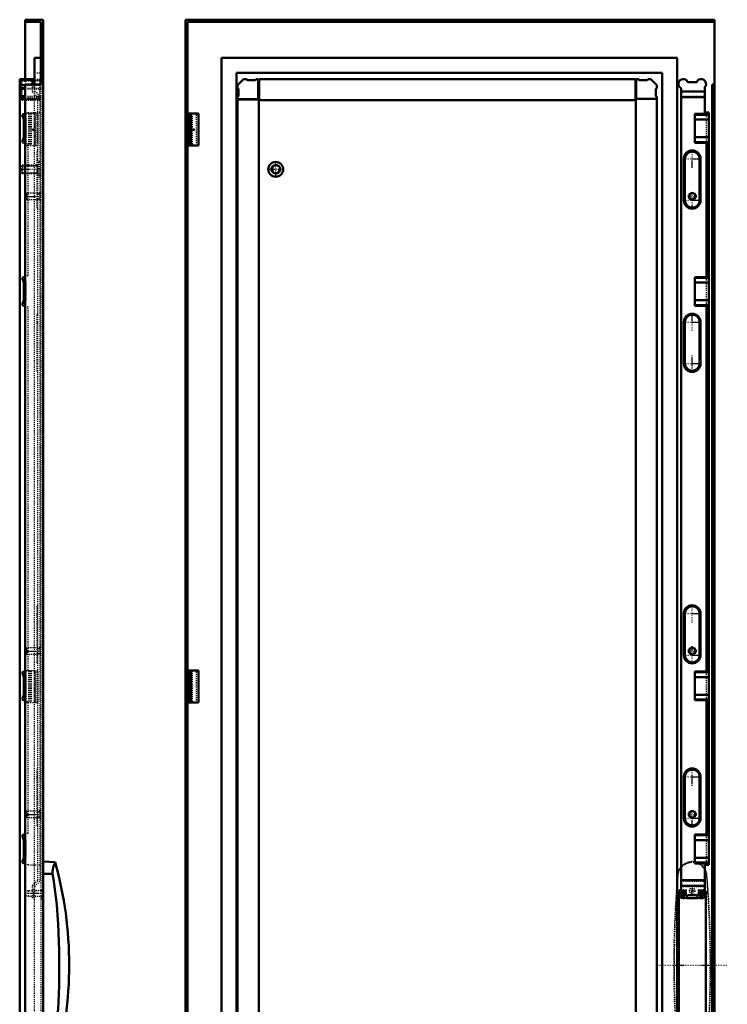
# Model space of a CAD drawing. Header units: millimetres. Extents: x -4 to 2027, y -35 to 2566.
# Tile 4 of 4: x 1361 to 2027, y 1293 to 2221. Entities that reach past the tile are written whole.
import ezdxf

# ---------------------------------------------------------------- set-up
doc = ezdxf.new("R2010")
doc.units = ezdxf.units.MM
doc.linetypes.add('Center', pattern=[1.5, 0.45, -0.5, 0.05, -0.5])
doc.linetypes.add('Dashed', pattern=[2, 1, -1])
for name, color, linetype, lineweight in [('2d ConnectionPoints', 7, 'Continuous', 50), ('AM_0', 7, 'Continuous', 50), ('AM_4', 3, 'Continuous', 25), ('AM_5', 3, 'Continuous', 25), ('AM_7', 7, 'Center', 25), ('AM_9', 6, 'Dashed', 25)]:
    doc.layers.add(name, color=color, linetype=linetype, lineweight=lineweight)

# ---------------------------------------------------------------- blocks, each defined once
blk = doc.blocks.new('13_LSSDS1800_0__Espagnolette_Top_0_in_DNSS1810R_0__1300')
at = {"layer": 'AM_0'}
for p, q in [((1374.85, 2164.92), (1372.85, 2164.92)), ((1372.85, 2159.92), (1372.85, 2164.92)), ((1374.85, 2164.92), (1374.85, 2159.92)), ((1363.05, 2131.39), (1366.04, 2132.48)), ((1364.7, 2126.86), (1363.05, 2131.39)), ((1364.7, 2110.17), (1364.7, 2126.86)), ((1363.05, 2105.63), (1364.7, 2110.17)), ((1366.04, 2104.54), (1363.05, 2105.63)), ((1363.05, 1977.69), (1366.04, 1978.78)), ((1364.7, 1973.16), (1363.05, 1977.69)), ((1364.7, 1956.47), (1364.7, 1973.16)), ((1363.05, 1951.93), (1364.7, 1956.47)), ((1366.04, 1950.84), (1363.05, 1951.93)), ((1363.05, 1605.91), (1366.04, 1607)), ((1364.7, 1601.37), (1363.05, 1605.91)), ((1364.7, 1584.68), (1364.7, 1601.37)), ((1363.05, 1580.15), (1364.7, 1584.68)), ((1366.04, 1579.06), (1363.05, 1580.15)), ((1363.05, 1452.21), (1366.04, 1453.3)), ((1364.7, 1447.67), (1363.05, 1452.21)), ((1364.7, 1430.98), (1364.7, 1447.67)), ((1363.05, 1426.45), (1364.7, 1430.98)), ((1366.04, 1425.36), (1363.05, 1426.45))]:
    blk.add_line(p, q, dxfattribs=at)
at = {"layer": 'AM_9'}
for p, q in [((1374.85, 2161.92), (1372.85, 2161.92)), ((1372.85, 2153.09), (1372.85, 2159.92)), ((1374.85, 2157.59), (1372.85, 2157.59)), ((1374.85, 2156.39), (1372.85, 2156.39)), ((1377.9, 2148.04), (1372.85, 2153.09)), ((1374.85, 2159.92), (1374.85, 2153.92)), ((1374.85, 2153.92), (1379.9, 2148.87)), ((1377.9, 1409.8), (1377.9, 2148.04)), ((1379.9, 2148.87), (1379.9, 1408.97)), ((1366.7, 2127.21), (1364.93, 2132.07)), ((1366.04, 2132.48), (1368.9, 2133.52)), ((1366.7, 2127.21), (1366.7, 2109.81)), ((1368.9, 2133.52), (1379.9, 2133.52)), ((1364.93, 2104.95), (1366.7, 2109.81)), ((1368.9, 2103.5), (1366.04, 2104.54)), ((1368.9, 1979.82), (1368.9, 2103.5)), ((1377.9, 2097.64), (1376.9, 2096.64)), ((1376.9, 2096.64), (1376.9, 2043.81)), ((1376.9, 2089.73), (1377.9, 2089.73)), ((1376.9, 2050.73), (1377.9, 2050.73)), ((1376.9, 2043.81), (1377.9, 2042.81)), ((1366.7, 1973.51), (1364.93, 1978.37)), ((1366.04, 1978.78), (1368.9, 1979.82)), ((1366.7, 1973.51), (1366.7, 1956.11)), ((1364.93, 1951.25), (1366.7, 1956.11)), ((1368.9, 1949.8), (1366.04, 1950.84)), ((1368.9, 1608.04), (1368.9, 1949.8)), ((1377.9, 1943.84), (1376.9, 1942.84)), ((1376.9, 1942.84), (1376.9, 1890.01)), ((1376.9, 1935.93), (1377.9, 1935.93)), ((1376.9, 1896.93), (1377.9, 1896.93)), ((1376.9, 1890.01), (1377.9, 1889.01)), ((1377.9, 1669.04), (1376.9, 1668.04)), ((1376.9, 1668.04), (1376.9, 1615.21)), ((1376.9, 1661.13), (1377.9, 1661.13)), ((1376.9, 1622.13), (1377.9, 1622.13)), ((1376.9, 1615.21), (1377.9, 1614.21)), ((1366.7, 1601.73), (1364.93, 1606.59)), ((1366.04, 1607), (1368.9, 1608.04)), ((1366.7, 1601.73), (1366.7, 1584.33)), ((1364.93, 1579.47), (1366.7, 1584.33)), ((1368.9, 1578.02), (1366.04, 1579.06)), ((1368.9, 1454.34), (1368.9, 1578.02)), ((1377.9, 1515.23), (1376.9, 1514.23)), ((1376.9, 1514.23), (1376.9, 1461.4)), ((1376.9, 1507.31), (1377.9, 1507.31)), ((1376.9, 1468.31), (1377.9, 1468.31)), ((1376.9, 1461.4), (1377.9, 1460.4)), ((1366.7, 1448.03), (1364.93, 1452.89)), ((1366.04, 1453.3), (1368.9, 1454.34)), ((1366.7, 1448.03), (1366.7, 1430.63)), ((1364.93, 1425.77), (1366.7, 1430.63)), ((1368.9, 1424.32), (1366.04, 1425.36)), ((1368.9, 1424.32), (1379.9, 1424.32)), ((1372.85, 1404.75), (1377.9, 1409.8)), ((1372.85, 1392.92), (1372.85, 1404.75)), ((1374.85, 1401.45), (1372.85, 1401.45)), ((1379.9, 1408.97), (1374.85, 1403.92)), ((1374.85, 1403.92), (1374.85, 1392.92)), ((1374.85, 1400.25), (1372.85, 1400.25)), ((1374.85, 1395.92), (1372.85, 1395.92)), ((1374.85, 1392.92), (1372.85, 1392.92))]:
    blk.add_line(p, q, dxfattribs=at)
blk = doc.blocks.new('14_LSSDSXXXX_0__Lock_0_in_DNSS1810R_0__1300')
at = {"layer": 'AM_0'}
for p, q in [((1394.21, 1426.82), (1382.84, 1427.42)), ((1391.8, 1415.8), (1382.84, 1415.87)), ((1391.8, 1244.04), (1382.84, 1243.97)), ((1382.84, 1232.42), (1394.21, 1233.02))]:
    blk.add_line(p, q, dxfattribs=at)
for points in [[(1394.21, 1426.82), (1394.2, 1426.79), (1394.15, 1426.67), (1394.06, 1426.48), (1393.95, 1426.21), (1393.8, 1425.85), (1393.62, 1425.42), (1393.42, 1424.92), (1393.21, 1424.34), (1392.97, 1423.69), (1392.73, 1422.96), (1392.49, 1422.14), (1392.26, 1421.25), (1392.05, 1420.28), (1391.88, 1419.23), (1391.79, 1418.42), (1391.75, 1417.58), (1391.74, 1416.71), (1391.8, 1415.8)], [(1391.8, 1415.8), (1392.6, 1410.99), (1393.33, 1406.17), (1394.01, 1401.33), (1394.62, 1396.47), (1395.17, 1391.61), (1395.67, 1386.74), (1396.11, 1381.86), (1396.5, 1376.97), (1397.05, 1368.74), (1397.47, 1360.51), (1397.77, 1352.27), (1397.97, 1344.02), (1398.08, 1335.76), (1398.1, 1327.5), (1398.03, 1319.26), (1397.87, 1311.01), (1397.61, 1302.76), (1397.24, 1294.51), (1396.92, 1288.92), (1396.54, 1283.33), (1396.09, 1277.74), (1395.58, 1272.15), (1394.99, 1266.57), (1394.33, 1261.01), (1393.77, 1256.75), (1393.16, 1252.51), (1392.5, 1248.27), (1391.8, 1244.04)], [(1391.8, 1244.04), (1391.74, 1243.15), (1391.74, 1242.27), (1391.8, 1241.39), (1391.89, 1240.53), (1392.02, 1239.71), (1392.18, 1238.93), (1392.36, 1238.17), (1392.56, 1237.45), (1392.79, 1236.7), (1393.02, 1236.01), (1393.25, 1235.38), (1393.47, 1234.8), (1393.68, 1234.28), (1393.86, 1233.84), (1394.01, 1233.48), (1394.12, 1233.22), (1394.19, 1233.08), (1394.21, 1233.02), (1394.21, 1233.02)]]:
    blk.add_lwpolyline(points, dxfattribs=at)
blk.add_arc((1045.81, 1329.92), 361.63, 344.4577, 15.5423, dxfattribs=at)
at = {"layer": 'AM_7'}
for p, q in [((1383.67, 1397.42), (1365.41, 1397.42)), ((1383.67, 1262.42), (1365.41, 1262.42))]:
    blk.add_line(p, q, dxfattribs=at)
at = {"layer": 'AM_9'}
for p, q in [((1369.08, 1399.92), (1366.24, 1399.42)), ((1366.24, 1395.42), (1366.24, 1399.42)), ((1366.24, 1395.42), (1369.08, 1394.92)), ((1382.84, 1399.92), (1369.08, 1399.92)), ((1369.08, 1394.92), (1369.08, 1399.92)), ((1369.08, 1394.92), (1382.84, 1394.92)), ((1369.08, 1264.92), (1366.24, 1264.42)), ((1366.24, 1260.42), (1366.24, 1264.42)), ((1382.84, 1264.92), (1369.08, 1264.92)), ((1369.08, 1259.92), (1369.08, 1264.92)), ((1366.24, 1260.42), (1369.08, 1259.92)), ((1369.08, 1259.92), (1382.84, 1259.92))]:
    blk.add_line(p, q, dxfattribs=at)
blk = doc.blocks.new('15_DNSS1810R_0__Right_Door_0_in_DNSS1810R_0__1300')
at = {"layer": 'AM_0'}
for p, q in [((1366.04, 2220.92), (1366.04, 2164.92)), ((1366.04, 2220.92), (1382.84, 2220.92)), ((1366.04, 2218.92), (1380.84, 2218.92)), ((1380.84, 2218.92), (1380.84, 2159.92)), ((1382.84, 2220.92), (1382.84, 438.92)), ((1374.84, 2184.92), (1380.84, 2184.92)), ((1374.84, 2164.92), (1374.84, 2184.92)), ((1372.85, 2164.92), (1360.84, 2164.92)), ((1360.84, 2164.92), (1360.84, 494.92)), ((1361.44, 2146.42), (1361.44, 2164.92)), ((1361.44, 2159.22), (1366.04, 2159.22)), ((1361.44, 2156.42), (1366.04, 2156.42)), ((1361.44, 2155.84), (1366.04, 2155.84)), ((1366.04, 2159.92), (1380.84, 2159.92)), ((1366.04, 2159.92), (1366.04, 438.92)), ((1360.84, 2146.42), (1361.44, 2146.42)), ((1361.44, 2148.75), (1366.04, 2148.75)), ((1361.44, 2148.17), (1366.04, 2148.17))]:
    blk.add_line(p, q, dxfattribs=at)
at = {"layer": 'AM_5'}
for p, q in [((1362.64, 2083.15), (1368.9, 2083.15)), ((1368.9, 2083.15), (1377.14, 2083.15)), ((1377.14, 2083.92), (1377.14, 2075.92)), ((1362.64, 2076.69), (1368.9, 2076.69)), ((1368.9, 2076.69), (1377.14, 2076.69)), ((1376.9, 2056.81), (1379.84, 2056.81)), ((1376.9, 2052.03), (1379.84, 2052.03)), ((1379.84, 2057.42), (1379.84, 2051.42)), ((1376.9, 1628.31), (1379.84, 1628.31)), ((1379.84, 1628.92), (1379.84, 1622.92)), ((1376.9, 1623.53), (1379.84, 1623.53)), ((1376.9, 1474.31), (1379.84, 1474.31)), ((1376.9, 1469.53), (1379.84, 1469.53)), ((1379.84, 1474.92), (1379.84, 1468.92))]:
    blk.add_line(p, q, dxfattribs=at)
at = {"layer": 'AM_7'}
for p, q in [((1361.73, 2079.92), (1381.75, 2079.92)), ((1366.14, 2054.42), (1381.54, 2054.42)), ((1366.14, 1625.92), (1381.54, 1625.92)), ((1366.14, 1471.92), (1381.54, 1471.92)), ((1382.94, 1399.92), (1380.74, 1399.92))]:
    blk.add_line(p, q, dxfattribs=at)
at = {"layer": 'AM_9'}
for p, q in [((1361.44, 2163.92), (1380.84, 2163.92)), ((1362.74, 2163.32), (1362.74, 2146.52)), ((1362.74, 2163.32), (1379.34, 2163.32)), ((1366.04, 2164.92), (1366.04, 2159.92)), ((1374.84, 2170.92), (1380.84, 2170.92)), ((1374.84, 482.92), (1374.84, 2164.92)), ((1374.85, 2164.92), (1380.84, 2164.92)), ((1379.34, 2163.32), (1379.34, 2146.52)), ((1366.04, 2159.22), (1380.84, 2159.22)), ((1366.04, 2156.42), (1380.84, 2156.42)), ((1366.04, 2155.84), (1380.84, 2155.84)), ((1380.84, 2159.92), (1380.84, 482.92)), ((1360.84, 2145.67), (1380.84, 2145.67)), ((1360.84, 2144.92), (1380.84, 2144.92)), ((1361.44, 2146.17), (1361.44, 2146.42)), ((1380.84, 2146.42), (1361.44, 2146.42)), ((1361.44, 2146.17), (1380.84, 2146.17)), ((1379.34, 2146.52), (1362.74, 2146.52)), ((1362.74, 2145.67), (1362.74, 2146.17)), ((1366.04, 2148.75), (1380.84, 2148.75)), ((1366.04, 2148.17), (1380.84, 2148.17)), ((1379.34, 2145.67), (1379.34, 2146.17)), ((1366.74, 2132.42), (1366.74, 2102.42)), ((1366.74, 2132.42), (1378.29, 2132.42)), ((1369.19, 2132.42), (1369.19, 2102.42)), ((1369.52, 2132.42), (1369.52, 2102.42)), ((1369.79, 2132.42), (1369.79, 2102.42)), ((1370.02, 2132.42), (1370.02, 2102.42)), ((1371.19, 2132.42), (1371.19, 2102.42)), ((1371.66, 2132.42), (1371.66, 2102.42)), ((1374.41, 2132.42), (1374.41, 2102.42)), ((1374.94, 2132.42), (1374.94, 2102.42)), ((1376.29, 2102.42), (1376.29, 2132.42)), ((1378.29, 2102.42), (1378.29, 2132.42)), ((1366.74, 2102.42), (1378.29, 2102.42)), ((1363.41, 2083.92), (1362.64, 2083.15)), ((1362.64, 2083.15), (1362.64, 2076.69)), ((1378.44, 2083.92), (1363.41, 2083.92)), ((1363.41, 2083.92), (1363.41, 2075.92)), ((1379.64, 2086.92), (1378.44, 2086.92)), ((1378.44, 2086.92), (1378.44, 2072.92)), ((1379.64, 2086.92), (1379.64, 2072.92)), ((1380.84, 2084.42), (1379.64, 2084.42)), ((1362.64, 2076.69), (1363.41, 2075.92)), ((1363.41, 2075.92), (1378.44, 2075.92)), ((1378.44, 2072.92), (1379.64, 2072.92)), ((1379.64, 2075.42), (1380.84, 2075.42)), ((1367.45, 2057.42), (1366.84, 2056.81)), ((1366.84, 2056.81), (1366.84, 2052.03)), ((1366.84, 2052.03), (1367.45, 2051.42)), ((1379.84, 2057.42), (1367.45, 2057.42)), ((1367.45, 2057.42), (1367.45, 2051.42)), ((1367.45, 2051.42), (1379.84, 2051.42)), ((1380.84, 2058.17), (1379.84, 2058.17)), ((1379.84, 2058.17), (1379.84, 2050.67)), ((1379.84, 2050.67), (1380.84, 2050.67)), ((1367.45, 1628.92), (1366.84, 1628.31)), ((1366.84, 1628.31), (1366.84, 1623.53)), ((1379.84, 1628.92), (1367.45, 1628.92)), ((1367.45, 1628.92), (1367.45, 1622.92)), ((1380.84, 1629.67), (1379.84, 1629.67)), ((1379.84, 1629.67), (1379.84, 1622.17)), ((1366.84, 1623.53), (1367.45, 1622.92)), ((1367.45, 1622.92), (1379.84, 1622.92)), ((1379.84, 1622.17), (1380.84, 1622.17)), ((1366.74, 1607.42), (1366.74, 1577.42)), ((1366.74, 1607.42), (1378.29, 1607.42)), ((1369.19, 1607.42), (1369.19, 1577.42)), ((1369.52, 1607.42), (1369.52, 1577.42)), ((1369.79, 1607.42), (1369.79, 1577.42)), ((1370.02, 1607.42), (1370.02, 1577.42)), ((1371.19, 1607.42), (1371.19, 1577.42)), ((1371.66, 1607.42), (1371.66, 1577.42)), ((1374.41, 1607.42), (1374.41, 1577.42)), ((1374.94, 1607.42), (1374.94, 1577.42)), ((1376.29, 1577.42), (1376.29, 1607.42)), ((1378.29, 1577.42), (1378.29, 1607.42)), ((1366.74, 1577.42), (1378.29, 1577.42)), ((1380.84, 1475.67), (1379.84, 1475.67)), ((1379.84, 1475.67), (1379.84, 1468.17)), ((1367.45, 1474.92), (1366.84, 1474.31)), ((1366.84, 1474.31), (1366.84, 1469.53)), ((1366.84, 1469.53), (1367.45, 1468.92)), ((1379.84, 1474.92), (1367.45, 1474.92)), ((1367.45, 1474.92), (1367.45, 1468.92)), ((1367.45, 1468.92), (1379.84, 1468.92)), ((1379.84, 1468.17), (1380.84, 1468.17)), ((1382.84, 1402.52), (1380.84, 1402.52)), ((1380.84, 1400.67), (1382.84, 1400.67)), ((1380.84, 1397.32), (1382.84, 1397.32)), ((1380.84, 1395.18), (1382.84, 1395.18)), ((1380.84, 1392.92), (1382.84, 1392.92))]:
    blk.add_line(p, q, dxfattribs=at)
blk = doc.blocks.new('17_LSSDS1800_0__Espagnolette_Top_0_in_DNSS1810R_0__1300')
at = {"layer": 'AM_0'}
for p, q in [((1985.66, 2164.92), (1986.66, 2164.92)), ((2001.66, 2164.92), (2002.66, 2164.92)), ((1983.66, 2156.39), (1983.66, 1401.45)), ((1983.66, 2153.09), (2006.16, 2153.09)), ((1998.66, 2161.92), (1989.66, 2161.92)), ((2006.16, 2133.52), (2006.16, 2157.59)), ((1983.66, 2148.04), (2006.16, 2148.04)), ((2007.66, 2132.07), (1996.66, 2132.07)), ((1996.66, 2132.07), (1996.66, 2104.95)), ((1996.66, 2131.39), (2009.66, 2131.39)), ((1996.66, 2126.86), (2009.66, 2126.86)), ((2009.66, 2133.52), (2006.16, 2133.52)), ((2007.66, 2133.52), (2007.66, 2132.07)), ((2009.66, 1424.32), (2009.66, 2133.52)), ((1996.66, 2110.17), (2009.66, 2110.17)), ((1996.66, 2105.63), (2009.66, 2105.63)), ((1996.66, 2104.95), (2007.66, 2104.95)), ((2007.66, 2104.95), (2007.66, 1978.37)), ((2007.66, 2103.5), (2009.66, 2103.5)), ((1986.25, 2050.73), (1986.25, 2089.73)), ((1987.25, 2050.73), (1987.25, 2089.73)), ((2001.07, 2089.73), (2001.07, 2050.73)), ((2002.07, 2089.73), (2002.07, 2050.73)), ((2007.66, 1978.37), (1996.66, 1978.37)), ((1996.66, 1978.37), (1996.66, 1951.25)), ((1996.66, 1977.69), (2009.66, 1977.69)), ((2007.66, 1979.82), (2009.66, 1979.82)), ((1996.66, 1973.16), (2009.66, 1973.16)), ((1996.66, 1956.47), (2009.66, 1956.47)), ((1996.66, 1951.93), (2009.66, 1951.93)), ((1996.66, 1951.25), (2007.66, 1951.25)), ((2007.66, 1951.25), (2007.66, 1606.59)), ((2007.66, 1949.8), (2009.66, 1949.8)), ((1986.25, 1896.93), (1986.25, 1935.93)), ((1987.25, 1896.93), (1987.25, 1935.93)), ((2001.07, 1935.93), (2001.07, 1896.93)), ((2002.07, 1935.93), (2002.07, 1896.93)), ((1986.25, 1622.13), (1986.25, 1661.13)), ((1987.25, 1622.13), (1987.25, 1661.13)), ((2001.07, 1661.13), (2001.07, 1622.13)), ((2002.07, 1661.13), (2002.07, 1622.13)), ((2007.66, 1606.59), (1996.66, 1606.59)), ((1996.66, 1606.59), (1996.66, 1579.47)), ((1996.66, 1605.91), (2009.66, 1605.91)), ((2007.66, 1608.04), (2009.66, 1608.04)), ((1996.66, 1601.37), (2009.66, 1601.37)), ((1996.66, 1584.68), (2009.66, 1584.68)), ((1996.66, 1580.15), (2009.66, 1580.15)), ((1996.66, 1579.47), (2007.66, 1579.47)), ((2007.66, 1579.47), (2007.66, 1452.89)), ((2007.66, 1578.02), (2009.66, 1578.02)), ((1986.25, 1468.31), (1986.25, 1507.31)), ((1987.25, 1468.31), (1987.25, 1507.31)), ((2001.07, 1507.31), (2001.07, 1468.31)), ((2002.07, 1507.31), (2002.07, 1468.31)), ((2007.66, 1452.89), (1996.66, 1452.89)), ((1996.66, 1452.89), (1996.66, 1425.77)), ((1996.66, 1452.21), (2009.66, 1452.21)), ((1996.66, 1447.67), (2009.66, 1447.67)), ((2007.66, 1454.34), (2009.66, 1454.34)), ((1996.66, 1430.98), (2009.66, 1430.98)), ((1996.66, 1426.45), (2009.66, 1426.45)), ((1996.66, 1425.77), (2007.66, 1425.77)), ((2006.16, 1424.32), (2009.66, 1424.32)), ((2006.16, 1400.25), (2006.16, 1424.32)), ((2007.66, 1425.77), (2007.66, 1424.32)), ((1983.66, 1409.8), (2006.16, 1409.8)), ((1983.66, 1404.75), (2006.16, 1404.75)), ((1985.66, 1392.92), (1986.66, 1392.92)), ((1989.66, 1395.92), (1998.66, 1395.92)), ((2001.66, 1392.92), (2002.66, 1392.92))]:
    blk.add_line(p, q, dxfattribs=at)
for centre, radius, start, end in [((1985.66, 2160.42), 4.5, 90, 243.6122), ((1986.66, 2161.92), 3, 0, 90), ((2001.66, 2161.92), 3, 90, 180), ((2002.66, 2160.42), 4.5, 321.05756, 90), ((1994.16, 2089.73), 7.91, 0, 180), ((1994.16, 2089.73), 6.91, 0, 180), ((1994.16, 2050.73), 7.91, 180, 0), ((1994.16, 2050.73), 6.91, 180, 0), ((1994.16, 1935.93), 7.91, 360, 180), ((1994.16, 1935.93), 6.91, 360, 180), ((1994.16, 1896.93), 7.91, 180, 0), ((1994.16, 1896.93), 6.91, 180, 0), ((1994.16, 1661.13), 7.91, 0, 180), ((1994.16, 1661.13), 6.91, 0, 180), ((1994.16, 1622.13), 7.91, 180, 360), ((1994.16, 1622.13), 6.91, 180, 360), ((1994.16, 1507.31), 7.91, 0, 180), ((1994.16, 1507.31), 6.91, 360, 180), ((1994.16, 1468.31), 7.91, 180, 0), ((1994.16, 1468.31), 6.91, 180, 0), ((1985.66, 1397.42), 4.5, 116.3878, 270), ((1986.66, 1395.92), 3, 270, 0), ((2001.66, 1395.92), 3, 180, 270), ((2002.66, 1397.42), 4.5, 270, 38.94244)]:
    blk.add_arc(centre, radius, start, end, dxfattribs=at)
at = {"layer": 'AM_4'}
for p, q in [((1987.25, 2089.73), (1986.25, 2089.73)), ((2001.07, 2089.73), (2002.07, 2089.73)), ((1987.25, 2050.73), (1986.25, 2050.73)), ((2001.07, 2050.73), (2002.07, 2050.73)), ((1987.25, 1935.93), (1986.25, 1935.93)), ((2001.07, 1935.93), (2002.07, 1935.93)), ((1987.25, 1896.93), (1986.25, 1896.93)), ((2001.07, 1896.93), (2002.07, 1896.93)), ((1987.25, 1661.13), (1986.25, 1661.13)), ((2001.07, 1661.13), (2002.07, 1661.13)), ((1987.25, 1622.13), (1986.25, 1622.13)), ((2001.07, 1622.13), (2002.07, 1622.13)), ((1987.25, 1507.31), (1986.25, 1507.31)), ((2001.07, 1507.31), (2002.07, 1507.31)), ((1987.25, 1468.31), (1986.25, 1468.31)), ((2001.07, 1468.31), (2002.07, 1468.31))]:
    blk.add_line(p, q, dxfattribs=at)
at = {"layer": 'AM_7'}
for p, q in [((1994.16, 2081.42), (1994.16, 2098.04)), ((1985.85, 2089.73), (2002.47, 2089.73)), ((1994.16, 2042.42), (1994.16, 2059.04)), ((1985.85, 2050.73), (2002.47, 2050.73)), ((1994.16, 1927.62), (1994.16, 1944.24)), ((1985.85, 1935.93), (2002.47, 1935.93)), ((1994.16, 1888.62), (1994.16, 1905.24)), ((1985.85, 1896.93), (2002.47, 1896.93)), ((1985.85, 1661.13), (2002.47, 1661.13)), ((1994.16, 1652.82), (1994.16, 1669.44)), ((1994.16, 1613.82), (1994.16, 1630.44)), ((1985.85, 1622.13), (2002.47, 1622.13)), ((1994.16, 1499), (1994.16, 1515.62)), ((1985.85, 1507.31), (2002.47, 1507.31)), ((1994.16, 1460), (1994.16, 1476.62)), ((1985.85, 1468.31), (2002.47, 1468.31))]:
    blk.add_line(p, q, dxfattribs=at)
at = {"layer": 'AM_9'}
for p, q in [((1983.66, 2153.92), (2006.16, 2153.92)), ((1983.66, 2148.87), (2006.16, 2148.87)), ((1996.66, 2127.21), (2007.66, 2127.21)), ((2007.66, 2104.95), (2007.66, 2132.07)), ((1996.66, 2109.81), (2007.66, 2109.81)), ((2007.66, 1951.25), (2007.66, 1978.37)), ((1996.66, 1973.51), (2007.66, 1973.51)), ((1996.66, 1956.11), (2007.66, 1956.11)), ((2007.66, 1579.47), (2007.66, 1606.59)), ((1996.66, 1601.73), (2007.66, 1601.73)), ((1996.66, 1584.33), (2007.66, 1584.33)), ((1996.66, 1448.03), (2007.66, 1448.03)), ((2007.66, 1425.77), (2007.66, 1452.89)), ((1996.66, 1430.63), (2007.66, 1430.63)), ((1983.66, 1408.97), (2006.16, 1408.97)), ((1983.66, 1403.92), (2006.16, 1403.92))]:
    blk.add_line(p, q, dxfattribs=at)
blk = doc.blocks.new('18_LSSDSXXXX_0__Lock_0_in_DNSS1810R_0__1300')
at = {"layer": 'AM_0'}
for centre, radius in [((1985.66, 1397.42), 2.5), ((1985.66, 1397.42), 2), ((2002.66, 1397.42), 2.5), ((2002.66, 1397.42), 2), ((1985.66, 1262.42), 2.5), ((1985.66, 1262.42), 2), ((2002.66, 1262.42), 2.5), ((2002.66, 1262.42), 2)]:
    blk.add_circle(centre, radius, dxfattribs=at)
at = {"layer": 'AM_7'}
for p, q in [((1983.04, 1397.42), (1988.29, 1397.42)), ((1985.66, 1394.8), (1985.66, 1400.05)), ((2000.04, 1397.42), (2005.29, 1397.42)), ((2002.66, 1394.8), (2002.66, 1400.05)), ((1961.16, 1329.92), (2027.16, 1329.92)), ((1983.04, 1262.42), (1988.29, 1262.42)), ((1985.66, 1259.8), (1985.66, 1265.05)), ((2000.04, 1262.42), (2005.29, 1262.42)), ((2002.66, 1259.8), (2002.66, 1265.05))]:
    blk.add_line(p, q, dxfattribs=at)
at = {"layer": 'AM_9'}
for p, q in [((1979.94, 1402.46), (1980.93, 1415.8)), ((1980.93, 1415.8), (1980.46, 1415.87)), ((2007.39, 1415.8), (2007.86, 1415.87)), ((1980.93, 1244.04), (1979.93, 1257.64)), ((1980.93, 1244.04), (1980.46, 1243.97)), ((2007.39, 1244.04), (2007.86, 1243.97))]:
    blk.add_line(p, q, dxfattribs=at)
for points in [[(1980.93, 1415.8), (1981.11, 1416.69), (1981.67, 1418.45), (1982.05, 1419.31), (1982.48, 1420.13), (1983.52, 1421.67), (1984.13, 1422.39), (1984.86, 1423.14), (1986.51, 1424.46), (1987.42, 1425.04), (1988.43, 1425.56), (1989.5, 1426), (1990.62, 1426.36), (1991.79, 1426.62), (1992.87, 1426.76), (1995.08, 1426.79), (1996.2, 1426.67), (1997.21, 1426.48), (1999.21, 1425.85), (2000.17, 1425.42), (2001.1, 1424.92), (2002.84, 1423.69), (2003.64, 1422.96), (2004.41, 1422.14), (2005.11, 1421.25), (2005.75, 1420.28), (2006.31, 1419.23), (2006.66, 1418.42), (2007.21, 1416.71), (2007.39, 1415.8)], [(2007.39, 1415.8), (2008.76, 1396.47), (2009.81, 1376.97), (2010.14, 1368.74), (2010.76, 1344.02), (2010.86, 1327.52), (2010.69, 1311.01), (2010.26, 1294.37), (2009.57, 1277.74), (2008.87, 1265.1), (2008.04, 1252.51), (2007.39, 1244.04)], [(1979.93, 1257.64), (1979.56, 1263.37), (1978.51, 1282.87), (1978.18, 1291.1), (1977.56, 1315.82), (1977.46, 1332.32), (1977.63, 1348.83), (1978.06, 1365.47), (1978.75, 1382.1), (1979.45, 1394.74), (1979.94, 1402.46)], [(2007.39, 1244.04), (2007.21, 1243.15), (2006.65, 1241.39), (2006.27, 1240.53), (2005.84, 1239.71), (2004.8, 1238.17), (2004.19, 1237.45), (2003.46, 1236.7), (2001.81, 1235.38), (2000.9, 1234.8), (1999.89, 1234.28), (1998.82, 1233.84), (1997.7, 1233.48), (1996.53, 1233.22), (1995.45, 1233.08), (1993.24, 1233.05), (1992.12, 1233.17), (1991.11, 1233.36), (1989.11, 1233.99), (1988.15, 1234.42), (1987.22, 1234.92), (1985.48, 1236.15), (1984.68, 1236.88), (1983.91, 1237.7), (1983.21, 1238.59), (1982.57, 1239.56), (1982.01, 1240.61), (1981.66, 1241.42), (1981.11, 1243.13), (1980.93, 1244.04)]]:
    blk.add_lwpolyline(points, dxfattribs=at)
for centre, radius, start, end in [((1994.16, 1413.52), 13.9, 9.71432, 170.28568), ((2950.66, 1329.92), 974, 174.93766, 185.06234), ((1037.66, 1329.92), 974, 354.93766, 5.06234), ((1994.16, 1246.32), 13.9, 189.71432, 350.28568)]:
    blk.add_arc(centre, radius, start, end, dxfattribs=at)
blk = doc.blocks.new('19_DNSS1810R_0__Right_Door_0_in_DNSS1810R_0__1300')
at = {"layer": 'AM_0'}
for p, q in [((1516.96, 2220.92), (2014.96, 2220.92)), ((1516.96, 2220.92), (1516.96, 438.92)), ((2014.96, 2218.92), (1518.96, 2218.92)), ((1518.96, 2218.92), (1518.96, 440.92)), ((2014.96, 2220.92), (2014.96, 438.92)), ((1979.96, 2184.92), (1550.96, 2184.92)), ((1550.96, 2184.92), (1550.96, 456.92)), ((1979.96, 456.92), (1979.96, 2184.92)), ((1965.96, 2170.92), (1564.96, 2170.92)), ((1564.96, 2170.92), (1564.96, 470.92)), ((1571.66, 2164.92), (1565.96, 2159.22)), ((1574.46, 2164.92), (1571.66, 2164.92)), ((1575.04, 2163.92), (1574.46, 2164.92)), ((1582.88, 2163.92), (1575.04, 2163.92)), ((1583.46, 2164.92), (1582.88, 2163.92)), ((1585.46, 2164.92), (1583.46, 2164.92)), ((1585.46, 2146.17), (1585.46, 2164.92)), ((1586.21, 2163.32), (1585.46, 2163.32)), ((1940.71, 2164.92), (1586.21, 2164.92)), ((1586.21, 2164.92), (1586.21, 2144.92)), ((1940.71, 2164.92), (1940.71, 2144.92)), ((1941.46, 2163.32), (1940.71, 2163.32)), ((1941.46, 2164.92), (1941.46, 2146.42)), ((1943.46, 2164.92), (1941.46, 2164.92)), ((1944.04, 2163.92), (1943.46, 2164.92)), ((1951.88, 2163.92), (1944.04, 2163.92)), ((1952.46, 2164.92), (1951.88, 2163.92)), ((1955.26, 2164.92), (1952.46, 2164.92)), ((1960.96, 2159.22), (1955.26, 2164.92)), ((1965.96, 470.92), (1965.96, 2170.92)), ((1565.96, 2159.22), (1565.96, 2156.42)), ((1565.96, 2156.42), (1566.96, 2155.84)), ((1566.96, 2155.84), (1566.96, 2148.75)), ((1959.96, 2155.84), (1960.96, 2156.42)), ((1959.96, 2148.75), (1959.96, 2155.84)), ((1960.96, 2156.42), (1960.96, 2159.22)), ((2012.96, 2159.92), (2014.96, 2159.92)), ((2012.96, 2159.92), (2012.96, 482.92)), ((1566.96, 2148.75), (1565.96, 2148.17)), ((1565.96, 2148.17), (1565.96, 2146.17)), ((1565.96, 2146.17), (1585.46, 2146.17)), ((1565.96, 2145.67), (1585.96, 2145.67)), ((1565.96, 2145.67), (1565.96, 514.17)), ((1567.56, 2146.17), (1567.56, 2145.67)), ((1584.36, 2145.67), (1584.36, 2146.17)), ((1585.46, 2146.52), (1586.21, 2146.52)), ((1585.96, 2145.67), (1585.96, 514.17)), ((1940.71, 2144.92), (1586.21, 2144.92)), ((1940.71, 2146.52), (1941.46, 2146.52)), ((1940.96, 2146.42), (1960.96, 2146.42)), ((1940.96, 2146.42), (1940.96, 514.92)), ((1960.96, 2148.17), (1959.96, 2148.75)), ((1960.96, 514.92), (1960.96, 2148.17)), ((1518.96, 2132.42), (1529.31, 2132.42)), ((1520.96, 2132.42), (1520.96, 2102.42)), ((1522.13, 2132.42), (1522.13, 2102.42)), ((1529.31, 2102.42), (1529.31, 2132.42)), ((1518.96, 2102.42), (1529.31, 2102.42)), ((1518.96, 1607.42), (1529.31, 1607.42)), ((1520.96, 1607.42), (1520.96, 1577.42)), ((1522.13, 1607.42), (1522.13, 1577.42)), ((1529.31, 1577.42), (1529.31, 1607.42)), ((1518.96, 1577.42), (1529.31, 1577.42)), ((1981.56, 1395.58), (1981.41, 1395.18)), ((1981.41, 1395.18), (1981.41, 1264.66)), ((1988.66, 1392.92), (1988.66, 1393.68)), ((1999.66, 1392.92), (1988.66, 1392.92)), ((1999.66, 1393.68), (1999.66, 1392.92)), ((2006.91, 1395.18), (2006.76, 1395.58)), ((2006.91, 1264.66), (2006.91, 1395.18))]:
    blk.add_line(p, q, dxfattribs=at)
for centre, radius in [((1601.96, 2079.92), 7), ((1601.96, 2079.92), 4), ((1994.16, 2054.42), 3), ((1994.16, 1625.92), 3), ((1994.16, 1471.92), 3)]:
    blk.add_circle(centre, radius, dxfattribs=at)
at = {"layer": 'AM_5'}
for centre, radius in [((1601.96, 2079.92), 3.23), ((1994.16, 2054.42), 2.39), ((1994.16, 1625.92), 2.39), ((1994.16, 1471.92), 2.39)]:
    blk.add_arc(centre, radius, 75, 15, dxfattribs=at)
at = {"layer": 'AM_7'}
for p, q in [((1594.61, 2079.92), (1609.31, 2079.92)), ((1601.96, 2072.57), (1601.96, 2087.27)), ((1990.22, 2054.42), (1998.1, 2054.42)), ((1990.22, 1625.92), (1998.1, 1625.92)), ((1990.22, 1471.92), (1998.1, 1471.92)), ((1994.16, 1397.19), (1994.16, 1402.65)), ((1991.43, 1399.92), (1996.89, 1399.92))]:
    blk.add_line(p, q, dxfattribs=at)
at = {"layer": 'AM_9'}
for p, q in [((1520.37, 2132.42), (1520.37, 2102.42)), ((1522.3, 2132.42), (1522.3, 2102.42)), ((1523.29, 2132.42), (1523.29, 2102.42)), ((1527.31, 2102.42), (1527.31, 2132.42)), ((1520.37, 1607.42), (1520.37, 1577.42)), ((1522.3, 1607.42), (1522.3, 1577.42)), ((1523.29, 1607.42), (1523.29, 1577.42)), ((1527.31, 1577.42), (1527.31, 1607.42)), ((1983.41, 1400.67), (1981.56, 1395.58)), ((1988.66, 1400.67), (1983.41, 1400.67)), ((1988.66, 1393.68), (1988.66, 1400.67)), ((1999.66, 1400.67), (1999.66, 1393.68)), ((2004.91, 1400.67), (1999.66, 1400.67)), ((2006.76, 1395.58), (2004.91, 1400.67))]:
    blk.add_line(p, q, dxfattribs=at)
for centre, radius in [((1601.96, 2079.92), 4.5), ((1994.16, 2054.42), 3.75), ((1994.16, 1625.92), 3.75), ((1994.16, 1471.92), 3.75), ((1994.16, 1399.92), 2.6)]:
    blk.add_circle(centre, radius, dxfattribs=at)

msp = doc.modelspace()

# ---------------------------------------------------------------- linework, layer by layer
at = {"layer": '2d ConnectionPoints'}
for p in [(1373.74, 2117.42), (1524.76, 2117.42), (1373.85, 1397.42), (1382.84, 1399.92), (1382.84, 1399.92), (1382.84, 1397.42), (1382.84, 1397.42), (1985.66, 1397.42), (1994.16, 1399.92), (1994.16, 1399.92), (2002.66, 1397.42), (2002.66, 1397.42)]:
    msp.add_point(p, dxfattribs=at)

# ---------------------------------------------------------------- block references
for name in ['15_DNSS1810R_0__Right_Door_0_in_DNSS1810R_0__1300', '19_DNSS1810R_0__Right_Door_0_in_DNSS1810R_0__1300', '13_LSSDS1800_0__Espagnolette_Top_0_in_DNSS1810R_0__1300', '17_LSSDS1800_0__Espagnolette_Top_0_in_DNSS1810R_0__1300', '14_LSSDSXXXX_0__Lock_0_in_DNSS1810R_0__1300', '18_LSSDSXXXX_0__Lock_0_in_DNSS1810R_0__1300']:
    msp.add_blockref(name, (0, 0))

doc.saveas('drawing.dxf')
